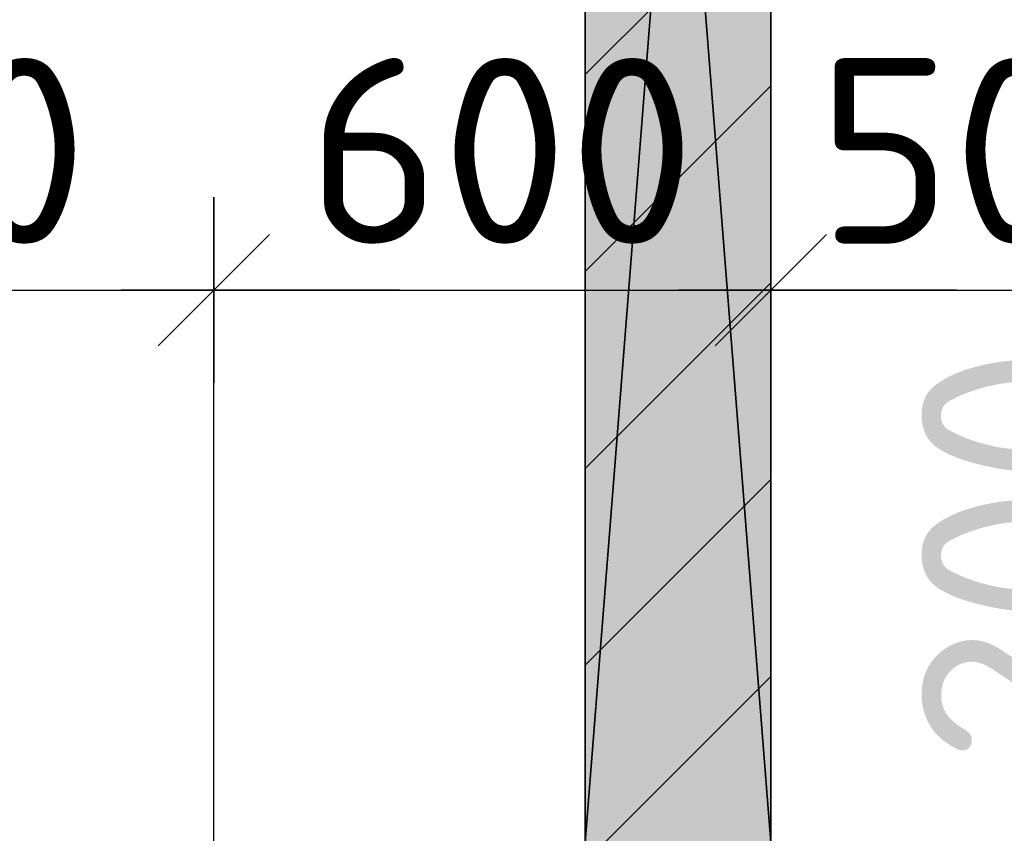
# Model space of a CAD drawing. Header units: millimetres. Extents: x 40580 to 559114, y -343730 to 81020.
# Tile 50 of 256: x 190191 to 191252, y -66054 to -65177. Entities that reach past the tile are written whole.
import ezdxf

# ---------------------------------------------------------------- set-up
doc = ezdxf.new("R2010")
doc.units = ezdxf.units.MM
doc.linetypes.add('______11', pattern=[500, 400, -50, 0, -50])
doc.linetypes.add('______5', pattern=[1100, 800, -100, 100, -100])
for name, color, linetype in [('____________', 7, 'Continuous'), ('______________________', 7, 'Continuous'), ('_______________________1', 7, 'Continuous')]:
    doc.layers.add(name, color=color, linetype=linetype)
doc.styles.add('ISOCPEUR', font='isocpeur.ttf')

# ---------------------------------------------------------------- blocks, each defined once
blk = doc.blocks.new('ALL_ML_STRICH')
at = {"color": 0, "linetype": 'ByBlock', "lineweight": -2}
for p, q in [((0, -0.5), (0, 0.5)), ((-0.3, -0.3), (0.3, 0.3)), ((-1, 0), (0.5, 0))]:
    blk.add_line(p, q, dxfattribs=at)

msp = doc.modelspace()

# ---------------------------------------------------------------- hatches: boundary and pattern name
at = {"layer": '____________', "linetype": 'Continuous'}
msp.add_hatch(color=254, dxfattribs=at).paths.add_polyline_path([(190800.5, -63524.1), (190800.5, -66064.1), (191000.5, -66064.1), (191000.5, -63524.1)])

# ---------------------------------------------------------------- linework, layer by layer
at = {"layer": '____________', "color": 253, "linetype": '______5'}
for p, q in [((190800.5, -65236.6), (191000.5, -65036.6)), ((190800.5, -65660.9), (191000.5, -65460.9)), ((190821.6, -66064.1), (191000.5, -65885.2))]:
    msp.add_line(p, q, dxfattribs=at)
at = {"layer": '____________', "color": 253, "linetype": '______11'}
for p, q in [((190800.5, -65448.8), (191000.5, -65248.8)), ((190800.5, -65873), (191000.5, -65673))]:
    msp.add_line(p, q, dxfattribs=at)
at = {"layer": '_______________________1', "color": 7, "linetype": 'Continuous'}
for p, q in [((189700.5, -65468.7), (190400.5, -65468.7)), ((190400.5, -65468.7), (191000.5, -65468.7)), ((191000.5, -65468.7), (191500.5, -65468.7))]:
    msp.add_line(p, q, dxfattribs=at)
at = {"layer": '_______________________1', "color": 253, "linetype": 'Continuous'}
for p, q in [((190400.5, -66144.1), (190400.5, -65468.7)), ((190400.5, -66144.1), (190400.5, -65468.7)), ((191000.5, -66044.1), (191000.5, -65468.7)), ((191000.5, -66044.1), (191000.5, -65468.7))]:
    msp.add_line(p, q, dxfattribs=at)

# ---------------------------------------------------------------- block references
at = {"layer": '_______________________1', "color": 7, "linetype": 'Continuous', "xscale": 200, "yscale": 200, "zscale": 200}
for p in [(190400.5, -65468.7), (191000.5, -65468.7)]:
    msp.add_blockref('ALL_ML_STRICH', p, dxfattribs=at)
at = {"layer": '_______________________1', "color": 7, "linetype": 'Continuous', "xscale": 200, "yscale": 200, "zscale": 200, "rotation": 180}
for p in [(190400.5, -65468.7), (191000.5, -65468.7)]:
    msp.add_blockref('ALL_ML_STRICH', p, dxfattribs=at)

# ---------------------------------------------------------------- texts
at = {"layer": '______________________', "color": 7, "style": 'ISOCPEUR'}
msp.add_text('200', height=220, rotation=90, dxfattribs=at).set_placement((191382.8, -65980.4))
at = {"layer": '_______________________1', "color": 7, "style": 'ISOCPEUR'}
for s, p in [('700', (189850.5, -65418.7)), ('600', (190500.5, -65418.7)), ('500', (191050.5, -65418.7))]:
    msp.add_text(s, height=200, dxfattribs=at).set_placement(p)

# ---------------------------------------------------------------- meshes
at = {"layer": '____________', "color": 7, "linetype": 'Continuous'}
mesh = msp.add_polyface(dxfattribs=at)
corners = [(190800.5, -63524.1, -1200), (190800.5, -66064.1, -1200), (190800.5, -66064.1, -350), (190800.5, -63524.1, -350)]
mesh.append_faces([[corners[k] for k in face] for face in [(1, 2, 0)]], dxfattribs={"vtx1": -1, "color": 7})
mesh.append_faces([[corners[k] for k in face] for face in [(2, 3, 0)]], dxfattribs={"vtx2": -1, "color": 7})
mesh = msp.add_polyface(dxfattribs=at)
corners = [(191000.5, -63524.1, -350), (190800.5, -63524.1, -350), (190800.5, -66064.1, -350), (191000.5, -66064.1, -350)]
mesh.append_faces([[corners[k] for k in face] for face in [(1, 2, 0)]], dxfattribs={"vtx1": -1, "color": 7})
mesh.append_faces([[corners[k] for k in face] for face in [(2, 3, 0)]], dxfattribs={"vtx2": -1, "color": 7})
mesh = msp.add_polyface(dxfattribs=at)
corners = [(190800.5, -63524.1, -1200), (191000.5, -63524.1, -1200), (191000.5, -66064.1, -1200), (190800.5, -66064.1, -1200)]
mesh.append_faces([[corners[k] for k in face] for face in [(1, 2, 0)]], dxfattribs={"vtx1": -1, "color": 7})
mesh.append_faces([[corners[k] for k in face] for face in [(2, 3, 0)]], dxfattribs={"vtx2": -1, "color": 7})
mesh = msp.add_polyface(dxfattribs=at)
corners = [(191000.5, -66064.1, -1200), (191000.5, -63524.1, -1200), (191000.5, -63524.1, -350), (191000.5, -66064.1, -350)]
mesh.append_faces([[corners[k] for k in face] for face in [(1, 2, 0)]], dxfattribs={"vtx1": -1, "color": 7})
mesh.append_faces([[corners[k] for k in face] for face in [(2, 3, 0)]], dxfattribs={"vtx2": -1, "color": 7})

doc.saveas('drawing.dxf')
